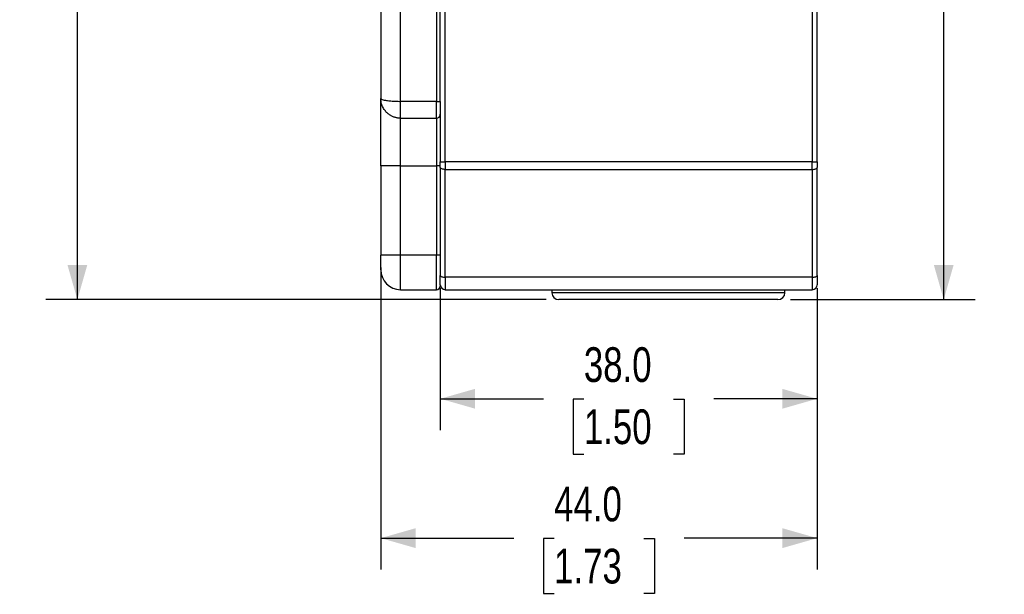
# Paper-space layout 'Catalog Drawing' of a CAD drawing. Header units: millimetres. Extents: x 101 to 432, y 0 to 279.
# Tile 4 of 7: x 215 to 315, y 26 to 84. Entities that reach past the tile are written whole.
import ezdxf

# ---------------------------------------------------------------- set-up
doc = ezdxf.new("R2010")
doc.units = ezdxf.units.MM
doc.layers.add('DIMENSIONS', color=140, linetype='Continuous')
doc.styles.add('SLDTEXTSTYLE0', font='TXT', dxfattribs={"width": 0.75})
doc.dimstyles.new('SLDDIMSTYLE1', dxfattribs={"dimtxt": 3.5, "dimasz": 3.5, "dimexe": 0, "dimexo": 0.0625, "dimgap": 0.875, "dimtad": 0, "dimtih": 1, "dimtoh": 1, "dimdec": 1, "dimrnd": 1e-09, "dimzin": 4, "dimdsep": 46, "dimtxsty": 'SLDTEXTSTYLE0', "dimsah": 1, "dimcen": 0.09, "dimadec": 0, "dimazin": 1, "dimtfac": 1, "dimtdec": 1, "dimtofl": 0, "dimtmove": 0, "dimatfit": 3, "dimfxl": 0, "dimfrac": 2, "dimtolj": 1, "dimtzin": 12, "dimarcsym": 0})
doc.dimstyles.new('SLDDIMSTYLE2', dxfattribs={"dimtxt": 3.5, "dimasz": 3.5, "dimexe": 0, "dimexo": 0.0625, "dimgap": 0.875, "dimtad": 0, "dimtih": 1, "dimtoh": 1, "dimdec": 1, "dimrnd": 1e-09, "dimzin": 12, "dimdsep": 46, "dimtxsty": 'SLDTEXTSTYLE0', "dimsah": 1, "dimcen": 0.09, "dimadec": 0, "dimazin": 3, "dimtfac": 1, "dimtdec": 1, "dimtofl": 0, "dimtmove": 0, "dimatfit": 3, "dimfxl": 0, "dimfrac": 2, "dimtolj": 1, "dimtzin": 12, "dimarcsym": 0})

# ---------------------------------------------------------------- blocks, each defined once
blk = doc.blocks.new('_D_26')
at = {"layer": 'DIMENSIONS'}
for p, q in [((257.637, 56.97), (257.637, 42.625)), ((295.637, 56.97), (295.637, 42.625)), ((257.637, 45.8), (268.045, 45.8)), ((272.112, 45.773), (271.045, 45.773)), ((271.045, 45.773), (271.045, 40.217)), ((281.163, 45.773), (282.229, 45.773)), ((282.229, 45.773), (282.229, 40.217)), ((295.637, 45.8), (285.23, 45.8)), ((271.045, 40.217), (272.112, 40.217)), ((282.229, 40.217), (281.163, 40.217))]:
    blk.add_line(p, q, dxfattribs=at)
for points in [[(257.637, 45.8), (261.137, 44.8), (261.137, 46.8)], [(295.637, 45.8), (292.137, 46.8), (292.137, 44.8)]]:
    blk.add_solid(points, dxfattribs=at)
at = {"layer": 'DIMENSIONS', "char_height": 3.5, "attachment_point": 1, "style": 'SLDTEXTSTYLE0'}
for s, insert in [('38.0', (272.112, 50.996)), ('1.50', (272.112, 44.729))]:
    blk.add_mtext(s, dxfattribs=dict(at, insert=insert))
blk = doc.blocks.new('_D_27')
at = {"layer": 'DIMENSIONS'}
for p, q in [((251.637, 59.032), (251.637, 28.566)), ((295.637, 56.97), (295.637, 28.566)), ((251.637, 31.741), (265.045, 31.741)), ((269.112, 31.714), (268.045, 31.714)), ((268.045, 31.714), (268.045, 26.158)), ((278.163, 31.714), (279.229, 31.714)), ((279.229, 31.714), (279.229, 26.158)), ((295.637, 31.741), (282.23, 31.741)), ((268.045, 26.158), (269.112, 26.158)), ((279.229, 26.158), (278.163, 26.158))]:
    blk.add_line(p, q, dxfattribs=at)
for points in [[(251.637, 31.741), (255.137, 30.741), (255.137, 32.741)], [(295.637, 31.741), (292.137, 32.741), (292.137, 30.741)]]:
    blk.add_solid(points, dxfattribs=at)
at = {"layer": 'DIMENSIONS', "char_height": 3.5, "attachment_point": 1, "style": 'SLDTEXTSTYLE0'}
for s, insert in [('44.0', (269.112, 36.937)), ('1.73', (269.112, 30.669))]:
    blk.add_mtext(s, dxfattribs=dict(at, insert=insert))
blk = doc.blocks.new('_D_28')
at = {"layer": 'DIMENSIONS'}
for p, q in [((286.056, 162.402), (311.58, 162.402)), ((308.405, 162.402), (308.405, 115.396)), ((303.879, 109.075), (302.812, 109.075)), ((302.812, 109.075), (302.812, 103.519)), ((312.93, 109.075), (313.997, 109.075)), ((313.997, 109.075), (313.997, 103.519)), ((302.812, 103.519), (303.879, 103.519)), ((313.997, 103.519), (312.93, 103.519)), ((308.405, 55.802), (308.405, 102.808)), ((292.957, 55.802), (311.58, 55.802))]:
    blk.add_line(p, q, dxfattribs=at)
for points in [[(308.405, 162.402), (307.405, 158.902), (309.405, 158.902)], [(308.405, 55.802), (309.405, 59.302), (307.405, 59.302)]]:
    blk.add_solid(points, dxfattribs=at)
at = {"layer": 'DIMENSIONS', "char_height": 3.5, "attachment_point": 1, "style": 'SLDTEXTSTYLE0'}
for s, insert in [('106.6', (302.586, 114.298)), ('4.20', (303.879, 108.031))]:
    blk.add_mtext(s, dxfattribs=dict(at, insert=insert))
blk = doc.blocks.new('_D_31')
at = {"layer": 'DIMENSIONS'}
for p, q in [((240.267, 245.602), (217.862, 245.602)), ((221.037, 245.602), (221.037, 156.996)), ((216.512, 150.675), (215.445, 150.675)), ((215.445, 150.675), (215.445, 145.119)), ((225.563, 150.675), (226.629, 150.675)), ((226.629, 150.675), (226.629, 145.119)), ((215.445, 145.119), (216.512, 145.119)), ((226.629, 145.119), (225.563, 145.119)), ((221.037, 55.802), (221.037, 144.408)), ((268.317, 55.802), (217.862, 55.802))]:
    blk.add_line(p, q, dxfattribs=at)
for points in [[(221.037, 245.602), (220.037, 242.102), (222.037, 242.102)], [(221.037, 55.802), (222.037, 59.302), (220.037, 59.302)]]:
    blk.add_solid(points, dxfattribs=at)
at = {"layer": 'DIMENSIONS', "char_height": 3.5, "attachment_point": 1, "style": 'SLDTEXTSTYLE0'}
for s, insert in [('189.8', (215.219, 155.898)), ('7.47', (216.512, 149.631))]:
    blk.add_mtext(s, dxfattribs=dict(at, insert=insert))

psp = doc.layouts.new('Catalog Drawing')

# ---------------------------------------------------------------- linework, layer by layer
at = {"color": 7, "linetype": 'Continuous', "lineweight": 25}
for p, q in [((258.137, 69.69), (258.137, 131.802)), ((295.137, 131.802), (295.137, 69.69)), ((295.637, 69.69), (295.637, 131.802)), ((251.637, 122.502), (251.637, 76.102)), ((253.637, 75.802), (253.637, 122.802)), ((257.237, 122.802), (257.237, 75.802)), ((257.637, 75.802), (257.637, 122.802)), ((253.637, 74.102), (253.637, 75.802)), ((257.237, 75.802), (253.637, 75.802)), ((257.237, 74.102), (257.237, 75.802)), ((257.237, 75.802), (257.637, 75.802)), ((257.637, 75.802), (257.637, 69.69)), ((253.637, 74.102), (257.237, 74.102)), ((253.637, 69.302), (253.637, 74.102)), ((257.237, 74.102), (257.237, 69.302)), ((257.637, 69.69), (258.137, 69.69)), ((257.637, 69.302), (257.637, 69.576)), ((258.137, 69.69), (258.137, 68.941)), ((295.137, 69.69), (258.137, 69.69)), ((295.137, 68.941), (295.137, 69.69)), ((295.137, 69.69), (295.637, 69.69)), ((253.637, 69.302), (251.637, 69.302)), ((251.637, 69.302), (251.637, 60.302)), ((253.637, 69.302), (257.237, 69.302)), ((253.637, 60.302), (253.637, 69.302)), ((257.637, 69.302), (257.237, 69.302)), ((257.237, 69.302), (257.237, 60.302)), ((257.637, 69.128), (257.637, 69.302)), ((257.637, 69.128), (257.637, 58.24)), ((258.137, 68.941), (295.137, 68.941)), ((258.137, 58.053), (258.137, 68.941)), ((295.137, 68.941), (295.137, 58.053)), ((295.637, 58.24), (295.637, 69.128)), ((253.637, 60.302), (251.637, 60.302)), ((253.637, 56.802), (253.637, 60.302)), ((257.237, 60.302), (253.637, 60.302)), ((257.237, 56.802), (257.237, 60.302)), ((257.637, 60.302), (257.237, 60.302)), ((295.137, 58.053), (258.137, 58.053)), ((258.137, 58.053), (258.137, 56.802)), ((295.137, 58.053), (295.137, 56.802)), ((253.637, 56.802), (257.237, 56.802)), ((258.137, 56.802), (295.137, 56.802)), ((268.887, 56.802), (268.887, 56.502)), ((292.387, 56.502), (292.387, 56.802))]:
    psp.add_line(p, q, dxfattribs=at)
at = {"color": 8, "linetype": 'Continuous', "lineweight": 25}
psp.add_line((292.387, 56.502), (268.887, 56.502), dxfattribs=at)
at = {"color": 7, "linetype": 'Continuous', "lineweight": 25, "flags": 128}
for points in [[(258.137, 68.941), (258.04, 68.944), (257.946, 68.955), (257.86, 68.972), (257.784, 68.996), (257.722, 69.024), (257.675, 69.056), (257.647, 69.092), (257.637, 69.128)], [(295.137, 68.941), (295.235, 68.944), (295.329, 68.955), (295.415, 68.972), (295.491, 68.996), (295.553, 69.024), (295.599, 69.056), (295.628, 69.092), (295.637, 69.128)], [(257.637, 58.24), (257.647, 58.204), (257.675, 58.168), (257.722, 58.136), (257.784, 58.108), (257.86, 58.084), (257.946, 58.067), (258.04, 58.056), (258.137, 58.053)], [(295.137, 58.053), (295.235, 58.056), (295.329, 58.067), (295.415, 58.084), (295.491, 58.108), (295.553, 58.136), (295.599, 58.168), (295.628, 58.204), (295.637, 58.24)]]:
    psp.add_lwpolyline(points, dxfattribs=at)
at = {"color": 7, "linetype": 'Continuous', "lineweight": 25}
for centre, radius, start, end in [((257.237, 74.502), 0.4, 270, 0), ((253.637, 58.802), 2, 180, 270), ((257.237, 57.202), 0.4, 270, 0), ((258.137, 57.302), 0.5, 180, 270), ((295.137, 57.302), 0.5, 270, 0), ((269.587, 56.502), 0.7, 180, 270), ((291.687, 56.502), 0.7, 270, 0)]:
    psp.add_arc(centre, radius, start, end, dxfattribs=at)
for points, knots in [([(251.637, 76.102), (251.638, 76.095), (251.64, 76.082), (251.653, 76.063), (251.672, 76.045), (251.696, 76.03), (251.722, 76.015), (251.749, 76.003), (251.818, 75.975), (251.958, 75.935), (252.19, 75.893), (252.424, 75.862), (252.65, 75.84), (252.888, 75.823), (253.135, 75.811), (253.386, 75.803), (253.554, 75.802), (253.637, 75.802)], [0, 0, 0, 0, 0.044253, 0.085249, 0.122988, 0.157469, 0.188692, 0.216657, 0.241364, 0.378405, 0.501714, 0.588787, 0.674218, 0.758029, 0.840245, 0.920893, 1, 1, 1, 1]), ([(253.637, 74.102), (253.592, 74.103), (253.501, 74.105), (253.365, 74.119), (253.228, 74.143), (253.092, 74.176), (252.957, 74.219), (252.825, 74.273), (252.695, 74.336), (252.569, 74.409), (252.448, 74.492), (252.331, 74.585), (252.164, 74.74), (251.958, 74.991), (251.8, 75.291), (251.706, 75.568), (251.65, 75.814), (251.642, 76), (251.637, 76.102)], [0, 0, 0, 0, 0.042973, 0.086402, 0.13029, 0.174644, 0.219466, 0.264762, 0.310535, 0.35679, 0.403531, 0.45076, 0.498483, 0.621764, 0.758803, 0.821485, 0.901889, 1, 1, 1, 1]), ([(251.637, 69.302), (251.637, 71.105), (251.637, 72.835), (251.637, 75.386), (251.637, 76.102), (251.637, 76.102)], [0, 0, 0, 0, 0.5, 0.5, 1, 1, 1, 1]), ([(257.637, 75.802), (257.637, 75.769), (257.637, 75.704), (257.637, 75.606), (257.637, 75.51), (257.637, 75.416), (257.637, 75.271), (257.637, 75.083), (257.637, 74.877), (257.637, 74.707), (257.637, 74.601), (257.637, 74.54), (257.637, 74.508), (257.637, 74.504), (257.637, 74.502)], [0, 0, 0, 0, 0.048272, 0.096151, 0.143912, 0.191832, 0.240185, 0.369985, 0.500048, 0.629848, 0.75991, 0.840098, 0.919699, 1, 1, 1, 1]), ([(257.637, 69.128), (257.637, 69.164), (257.637, 69.236), (257.637, 69.347), (257.637, 69.46), (257.637, 69.574), (257.637, 69.651), (257.637, 69.69)], [0, 0, 0, 0, 0.201194, 0.400598, 0.599402, 0.798806, 1, 1, 1, 1]), ([(251.637, 58.802), (251.637, 58.802), (251.637, 58.96), (251.637, 59.523), (251.637, 59.904), (251.637, 60.302)], [0, 0, 0, 0, 0.5, 0.5, 1, 1, 1, 1]), ([(257.637, 57.302), (257.637, 57.302), (257.637, 57.391), (257.637, 57.726), (257.637, 57.963), (257.637, 58.24)], [0, 0, 0, 0, 0.5, 0.5, 1, 1, 1, 1]), ([(295.637, 58.24), (295.637, 57.963), (295.637, 57.726), (295.637, 57.391), (295.637, 57.302), (295.637, 57.302)], [0, 0, 0, 0, 0.5, 0.5, 1, 1, 1, 1]), ([(291.687, 55.802), (291.687, 55.802), (290.523, 55.802), (286.379, 55.802), (283.568, 55.802), (277.707, 55.802), (274.896, 55.802), (270.752, 55.802), (269.587, 55.802), (269.587, 55.802)], [0, 0, 0, 0, 0.25, 0.25, 0.5, 0.5, 0.75, 0.75, 1, 1, 1, 1])]:
    psp.add_open_spline(points, degree=3, knots=knots, dxfattribs=at)
psp.add_open_spline([(295.637, 69.69), (295.637, 69.497), (295.637, 69.307), (295.637, 69.128)], degree=3, dxfattribs=at)

# ---------------------------------------------------------------- dimensions: what is measured, and where the dimension line sits
at = {"layer": 'DIMENSIONS'}
for base, p1, p2, angle, dimstyle, picture, middle in [((221.037, 245.602), (269.587, 55.802), (241.537, 245.602), 90, 'SLDDIMSTYLE2', '_D_31', (221.037, 150.702)), ((308.405, 162.402), (291.687, 55.802), (284.786, 162.402), 90, 'SLDDIMSTYLE2', '_D_28', (308.405, 109.102)), ((251.637, 31.741), (295.637, 58.24), (251.637, 60.302), 0, 'SLDDIMSTYLE1', '_D_27', (273.637, 31.741)), ((257.637, 45.8), (295.637, 58.24), (257.637, 58.24), 0, 'SLDDIMSTYLE1', '_D_26', (276.637, 45.8))]:
    dim = psp.add_linear_dim(base=base, p1=p1, p2=p2, angle=angle, dimstyle=dimstyle, dxfattribs=at)
    dim.commit()
    dim.dimension.update_dxf_attribs({"geometry": picture, "text_midpoint": middle, "dimtype": 160})

doc.saveas('drawing.dxf')
